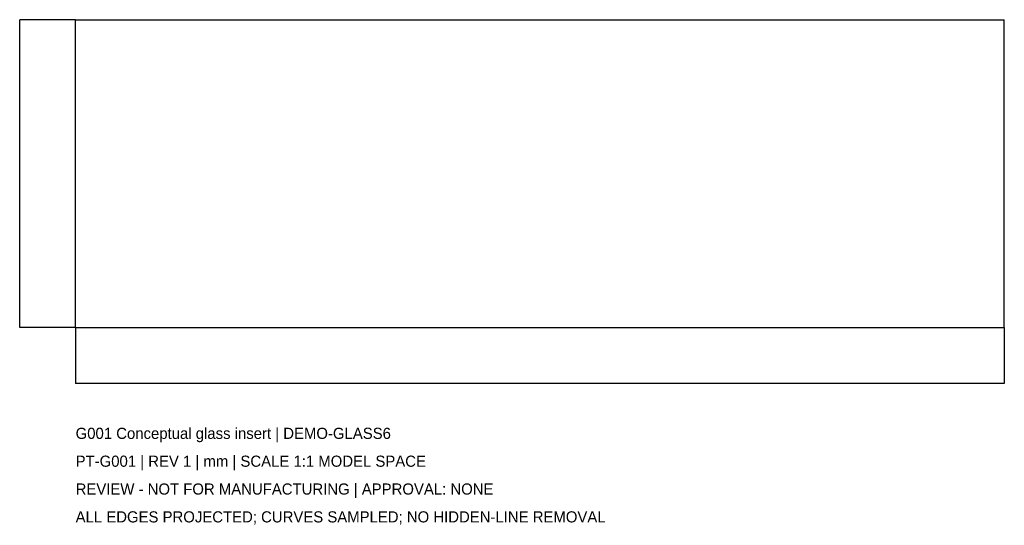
# Model space of a CAD drawing. Header units: millimetres. Extents: x -922 to 823, y -624 to 273.
import ezdxf

# ---------------------------------------------------------------- set-up
doc = ezdxf.new("R2010")
doc.units = ezdxf.units.MM
for name, color, linetype in [('CAD', 7, 'Continuous'), ('DIMENSIONS', 2, 'Continuous'), ('NOTES', 3, 'Continuous')]:
    doc.layers.add(name, color=color, linetype=linetype)
doc.styles.add('OpenSansCondensed-Light', font='OpenSansCondensed-Light.ttf')
doc.dimstyles.new('EZDXF', dxfattribs={"dimtxt": 0.25, "dimasz": 0.175, "dimexe": 0.375, "dimexo": 0.125, "dimgap": 0.1, "dimtad": 1, "dimlfac": 100, "dimzin": 12, "dimdsep": 46, "dimtxsty": 'OpenSansCondensed-Light', "dimblk": 'ARCHTICK', "dimcen": 2.5, "dimazin": 3, "dimtfac": 0.5, "dimtmove": 2, "dimatfit": 3})

# ---------------------------------------------------------------- blocks, each defined once
blk = doc.blocks.new('_ARCHTICK')
at = {"color": 0, "linetype": 'BYBLOCK', "const_width": 0.15}
blk.add_lwpolyline([(-0.5, -0.5), (0.5, 0.5)], dxfattribs=at)

msp = doc.modelspace()

# ---------------------------------------------------------------- linework, layer by layer
at = {"layer": 'CAD'}
for points in [[(-823, -273), (-823, 273)], [(-823, 273), (-823, 273)], [(-823, -273), (-823, 273)], [(-823, 273), (823, 273)], [(-823, 273), (823, 273)], [(823, -273), (823, 273)], [(823, 273), (823, 273)], [(823, -273), (823, 273)], [(-823, -273), (-823, -273)], [(-823, -273), (823, -273)], [(-823, -273), (823, -273)], [(823, -273), (823, -273)]]:
    msp.add_lwpolyline(points, dxfattribs=at)

# ---------------------------------------------------------------- texts
at = {"layer": 'NOTES'}
for s, p in [('G001 Conceptual glass insert | DEMO-GLASS6', (-823, -470.52)), ('PT-G001 | REV 1 | mm | SCALE 1:1 MODEL SPACE', (-823, -519.9)), ('REVIEW - NOT FOR MANUFACTURING | APPROVAL: NONE', (-823, -569.28)), ('ALL EDGES PROJECTED; CURVES SAMPLED; NO HIDDEN-LINE REMOVAL', (-823, -618.66))]:
    msp.add_text(s, height=19.752, dxfattribs=at).set_placement(p)

# ---------------------------------------------------------------- dimensions: what is measured, and where the dimension line sits
at = {"layer": 'DIMENSIONS'}
msp.add_linear_dim(base=(-921.76, -273), p1=(-823, -273), p2=(-823, 273), angle=90, dimstyle='EZDXF', dxfattribs=at).render()
msp.add_linear_dim(base=(-823, -371.76), p1=(-823, -273), p2=(823, -273), dimstyle='EZDXF', dxfattribs=at).render()

doc.saveas('drawing.dxf')
